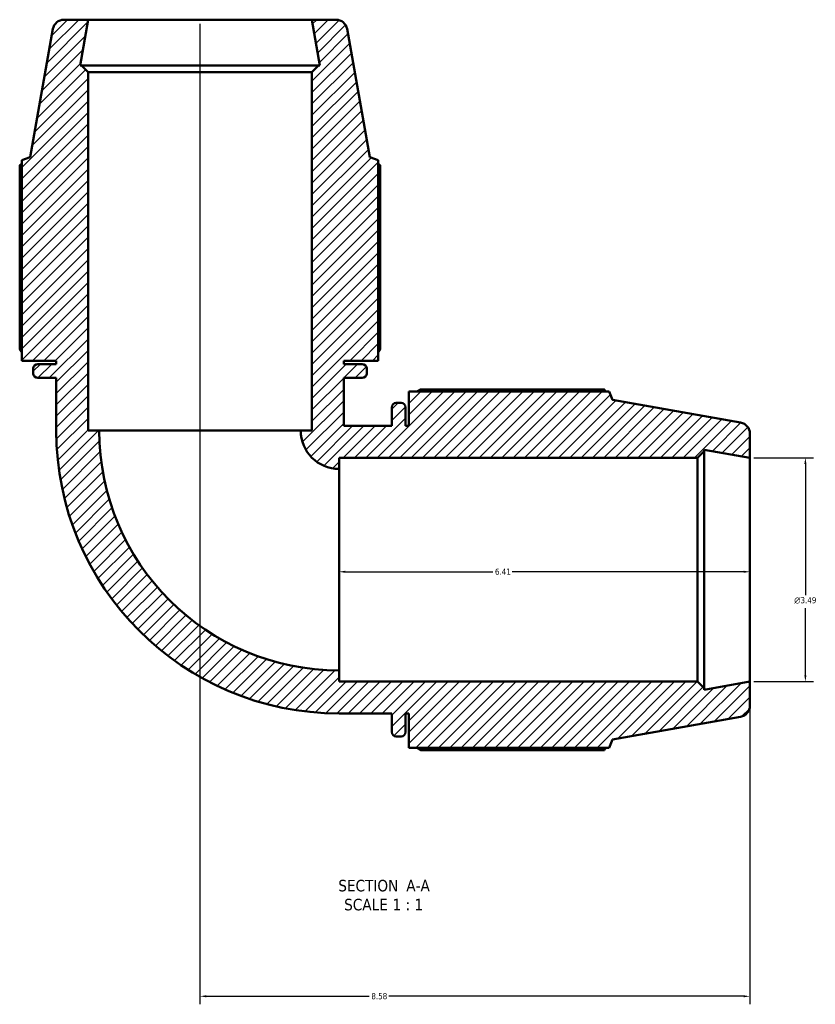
# Model space of a CAD drawing. Header units: inches. Extents: x -0.2 to 53.9, y -21.4 to 49.8.
# Tile 1 of 8: x 15.3 to 27.8, y -21.4 to -6. Entities that reach past the tile are written whole.
import ezdxf

# ---------------------------------------------------------------- set-up
doc = ezdxf.new("R2010")
doc.units = ezdxf.units.IN
doc.header["$MEASUREMENT"] = 0
for name, color, linetype, lineweight in [('Dimension (ANSI)', 7, 'Continuous', 25), ('Hatch (ANSI)', 7, 'Continuous', 18), ('Symbol (ANSI)', 7, 'Continuous', 25), ('Visible (ANSI)', 7, 'Continuous', 50)]:
    doc.layers.add(name, color=color, linetype=linetype, lineweight=lineweight)
doc.styles.add('Label Text (ANSI)', font='tahoma.ttf')
doc.styles.add('Note Text (ANSI)', font='tahoma.ttf')
doc.dimstyles.new('Default (ANSI)', dxfattribs={"dimtxt": 0.09448818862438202, "dimasz": 0.09842519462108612, "dimexe": 0.125, "dimexo": 0.0625, "dimgap": 0.03149606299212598, "dimtad": 0, "dimtih": 1, "dimtoh": 1, "dimrnd": 1e-08, "dimzin": 4, "dimdsep": 46, "dimtxsty": 'Note Text (ANSI)', "dimcen": 0.09, "dimdle": 0.3937007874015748, "dimclrd": 256, "dimclre": 256, "dimclrt": 5, "dimadec": 0, "dimazin": 1, "dimtfac": 1, "dimtofl": 0, "dimtmove": 0, "dimatfit": 3, "dimfxl": 1, "dimtolj": 1, "dimtzin": 4, "dimlwd": -1, "dimlwe": -1, "dimarcsym": 0})

# ---------------------------------------------------------------- blocks, each defined once
blk = doc.blocks.new('*D7')
at = {"layer": 'Defpoints', "color": 0, "transparency": 16777216}
for p in [(20.32074357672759, -14.59312831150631), (20.32074357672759, -14.62597680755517), (26.73074357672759, -14.59312831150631)]:
    blk.add_point(p, dxfattribs=at)
at = {"layer": 'Dimension (ANSI)', "transparency": 16777216}
for p, q in [((20.41916877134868, -14.62597680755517), (22.72112141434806, -14.62597680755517)), ((26.63231838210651, -14.62597680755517), (23.02036573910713, -14.62597680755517))]:
    blk.add_line(p, q, dxfattribs=at)
for points in [[(20.41916877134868, -14.60957260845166), (20.41916877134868, -14.64238100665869), (20.32074357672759, -14.62597680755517)], [(26.63231838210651, -14.60957260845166), (26.63231838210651, -14.64238100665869), (26.73074357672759, -14.62597680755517)]]:
    blk.add_solid(points, dxfattribs=at)
at = {"layer": 'Dimension (ANSI)', "color": 5, "transparency": 16777216, "insert": (22.75261747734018, -14.57686071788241), "char_height": 0.09448818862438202, "attachment_point": 1, "style": 'Note Text (ANSI)'}
blk.add_mtext('\\A1;6.41', dxfattribs=at)
blk = doc.blocks.new('*D8')
at = {"layer": 'Defpoints', "color": 0, "transparency": 16777216}
for p in [(18.1507435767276, -6.013128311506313), (26.73074357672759, -16.3391913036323), (18.1507435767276, -21.24864012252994)]:
    blk.add_point(p, dxfattribs=at)
at = {"layer": 'Dimension (ANSI)', "transparency": 16777216}
for p, q in [((18.1507435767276, -6.075628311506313), (18.1507435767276, -21.37364012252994)), ((26.73074357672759, -16.4016913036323), (26.73074357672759, -21.37364012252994)), ((18.24916877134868, -21.24864012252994), (20.7928533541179, -21.24864012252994)), ((26.63231838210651, -21.24864012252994), (21.0986337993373, -21.24864012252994))]:
    blk.add_line(p, q, dxfattribs=at)
for points in [[(18.24916877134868, -21.23223592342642), (18.24916877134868, -21.26504432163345), (18.1507435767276, -21.24864012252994)], [(26.63231838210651, -21.23223592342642), (26.63231838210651, -21.26504432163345), (26.73074357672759, -21.24864012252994)]]:
    blk.add_solid(points, dxfattribs=at)
at = {"layer": 'Dimension (ANSI)', "color": 5, "transparency": 16777216, "insert": (20.82434941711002, -21.19923847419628), "char_height": 0.09448818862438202, "attachment_point": 1, "style": 'Note Text (ANSI)'}
blk.add_mtext('\\A1;8.58', dxfattribs=at)
blk = doc.blocks.new('*D9')
at = {"layer": 'Defpoints', "color": 0, "transparency": 16777216}
for p in [(26.73074357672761, -12.84706531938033), (26.73074357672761, -16.3391913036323), (27.59688530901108, -16.3391913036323)]:
    blk.add_point(p, dxfattribs=at)
at = {"layer": 'Dimension (ANSI)', "transparency": 16777216}
for p, q in [((26.79324357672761, -12.84706531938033), (27.72188530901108, -12.84706531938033)), ((27.59688530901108, -12.94549051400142), (27.59688530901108, -14.99053993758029)), ((27.59688530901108, -16.24076610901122), (27.59688530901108, -15.19571668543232)), ((26.79324357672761, -16.3391913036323), (27.72188530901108, -16.3391913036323))]:
    blk.add_line(p, q, dxfattribs=at)
for points in [[(27.58048110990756, -12.94549051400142), (27.61328950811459, -12.94549051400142), (27.59688530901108, -12.84706531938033)], [(27.58048110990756, -16.24076610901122), (27.61328950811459, -16.24076610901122), (27.59688530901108, -16.3391913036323)]]:
    blk.add_solid(points, dxfattribs=at)
at = {"layer": 'Dimension (ANSI)', "color": 5, "transparency": 16777216, "insert": (27.42243936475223, -15.02203600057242), "char_height": 0.09448818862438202, "attachment_point": 1, "style": 'Note Text (ANSI)'}
blk.add_mtext('\\A1;{\\fAIGDT|b0|i0;\\H0.0945;\\ln}\\fTahoma|b0|i0;\\H0.0945;3.49', dxfattribs=at)

msp = doc.modelspace()

# ---------------------------------------------------------------- hatches: boundary and pattern name
at = {"layer": 'Hatch (ANSI)'}
h = msp.add_hatch(dxfattribs=at)
h.set_pattern_fill('ANSI31', color=256, scale=0.9999999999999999, style=0)
h.set_pattern_definition([(45, (0, 0), (-0.08838834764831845, 0.08838834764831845), [])])
edge = h.paths.add_edge_path()
edge.add_ellipse((26.556137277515, -16.71649811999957), major_axis=(0.1719536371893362, 0.03032006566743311), ratio=1, start_angle=270, end_angle=350.0000000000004)
edge.add_line((26.73074357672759, -16.71649811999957), (26.73074357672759, -16.3391913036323))
edge.add_line((26.73074357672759, -16.3391913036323), (26.01574357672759, -16.46526509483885))
edge.add_line((26.01574357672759, -16.46526509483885), (26.01574357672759, -16.44395508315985))
edge.add_line((26.01574357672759, -16.44395508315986), (25.91097979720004, -16.3391913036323))
edge.add_line((25.91097979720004, -16.3391913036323), (20.32074357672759, -16.3391913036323))
edge.add_line((20.32074357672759, -16.3391913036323), (20.32074357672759, -16.1645850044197))
edge.add_ellipse((20.32074357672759, -12.42312831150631), major_axis=(-3.741456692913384, 6.993530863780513e-16), ratio=1, start_angle=0, end_angle=90, ccw=False)
edge.add_line((16.57928688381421, -12.42312831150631), (16.40468058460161, -12.42312831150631))
edge.add_line((16.40468058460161, -12.42312831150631), (16.40468058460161, -6.832892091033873))
edge.add_line((16.40468058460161, -6.832892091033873), (16.29991680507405, -6.728128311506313))
edge.add_line((16.29991680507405, -6.728128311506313), (16.27860679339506, -6.728128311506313))
edge.add_line((16.27860679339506, -6.728128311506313), (16.40468058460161, -6.013128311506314))
edge.add_line((16.40468058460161, -6.013128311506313), (16.02737376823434, -6.013128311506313))
edge.add_ellipse((16.02737376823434, -6.187734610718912), major_axis=(-0.1746062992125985, -3.496765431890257e-16), ratio=1, start_angle=270.0000000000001, end_angle=349.9999999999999)
edge.add_line((15.855420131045, -6.157414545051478), (15.50264031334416, -8.158128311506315))
edge.add_line((15.50264031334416, -8.158128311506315), (15.37004357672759, -8.206389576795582))
edge.add_line((15.3700435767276, -8.20638957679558), (15.3700435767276, -11.33272831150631))
edge.add_line((15.3700435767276, -11.33272831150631), (15.9082435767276, -11.33272831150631))
edge.add_line((15.9082435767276, -11.33272831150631), (15.9082435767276, -11.38635331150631))
edge.add_line((15.9082435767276, -11.38635331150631), (15.61928609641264, -11.38635331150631))
edge.add_ellipse((15.61928609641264, -11.45619583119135), major_axis=(-0.06984251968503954, -3.496765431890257e-16), ratio=1, start_angle=269.9999999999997, end_angle=359.9999999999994)
edge.add_line((15.5494435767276, -11.45619583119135), (15.5494435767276, -11.53101079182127))
edge.add_ellipse((15.61928609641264, -11.53101079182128), major_axis=(6.993530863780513e-16, -0.06984251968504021), ratio=1, start_angle=270, end_angle=359.9999999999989)
edge.add_line((15.61928609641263, -11.60085331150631), (15.9082435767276, -11.60085331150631))
edge.add_line((15.9082435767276, -11.60085331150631), (15.9082435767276, -12.42312831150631))
edge.add_ellipse((20.32074357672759, -12.42312831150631), major_axis=(1.049029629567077e-15, -4.412499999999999), ratio=1, start_angle=270, end_angle=360)
edge.add_line((20.32074357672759, -16.83562831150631), (21.1430185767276, -16.83562831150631))
edge.add_line((21.14301857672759, -16.83562831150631), (21.14301857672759, -17.12458579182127))
edge.add_ellipse((21.21286109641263, -17.12458579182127), major_axis=(3.496765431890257e-16, -0.06984251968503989), ratio=1, start_angle=270.0000000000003, end_angle=359.9999999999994)
edge.add_line((21.21286109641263, -17.19442831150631), (21.28767605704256, -17.19442831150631))
edge.add_ellipse((21.28767605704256, -17.12458579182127), major_axis=(0.06984251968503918, -3.496765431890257e-16), ratio=1, start_angle=270, end_angle=360.0000000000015)
edge.add_line((21.3575185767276, -17.12458579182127), (21.3575185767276, -16.83562831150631))
edge.add_line((21.3575185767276, -16.83562831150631), (21.4111435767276, -16.83562831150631))
edge.add_line((21.41114357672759, -16.83562831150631), (21.41114357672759, -17.37382831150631))
edge.add_line((21.41114357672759, -17.37382831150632), (24.53748231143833, -17.37382831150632))
edge.add_line((24.53748231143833, -17.37382831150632), (24.58574357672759, -17.24123157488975))
edge.add_line((24.58574357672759, -17.24123157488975), (26.58645734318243, -16.88845175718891))
edge = h.paths.add_edge_path()
edge.add_ellipse((26.556137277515, -12.46975850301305), major_axis=(9.430357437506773e-41, 0.1746062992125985), ratio=1, start_angle=270, end_angle=350.0000000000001)
edge.add_line((26.58645734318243, -12.29780486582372), (24.58574357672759, -11.94502504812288))
edge.add_line((24.58574357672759, -11.94502504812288), (24.53748231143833, -11.81242831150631))
edge.add_line((24.53748231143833, -11.81242831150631), (21.41114357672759, -11.81242831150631))
edge.add_line((21.41114357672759, -11.81242831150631), (21.41114357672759, -12.35062831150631))
edge.add_line((21.41114357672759, -12.35062831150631), (21.35751857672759, -12.35062831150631))
edge.add_line((21.3575185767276, -12.35062831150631), (21.3575185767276, -12.06167083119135))
edge.add_ellipse((21.28767605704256, -12.06167083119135), major_axis=(3.496765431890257e-16, 0.06984251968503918), ratio=1, start_angle=270, end_angle=360.0000000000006)
edge.add_line((21.28767605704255, -11.99182831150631), (21.21286109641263, -11.99182831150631))
edge.add_ellipse((21.21286109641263, -12.06167083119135), major_axis=(-0.06984251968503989, -3.496765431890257e-16), ratio=1, start_angle=270, end_angle=359.9999999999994)
edge.add_line((21.14301857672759, -12.06167083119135), (21.14301857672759, -12.35062831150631))
edge.add_line((21.14301857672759, -12.35062831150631), (20.39324357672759, -12.35062831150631))
edge.add_line((20.3932435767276, -12.35062831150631), (20.3932435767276, -11.60085331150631))
edge.add_line((20.3932435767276, -11.60085331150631), (20.68220105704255, -11.60085331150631))
edge.add_ellipse((20.68220105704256, -11.53101079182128), major_axis=(0.06984251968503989, 3.496765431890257e-16), ratio=1, start_angle=270, end_angle=359.9999999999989)
edge.add_line((20.75204357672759, -11.53101079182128), (20.75204357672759, -11.45619583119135))
edge.add_ellipse((20.68220105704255, -11.45619583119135), major_axis=(-1.049029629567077e-15, 0.06984251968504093), ratio=1, start_angle=270, end_angle=359.999999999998)
edge.add_line((20.68220105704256, -11.38635331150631), (20.3932435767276, -11.38635331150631))
edge.add_line((20.3932435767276, -11.38635331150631), (20.3932435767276, -11.33272831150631))
edge.add_line((20.3932435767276, -11.33272831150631), (20.9314435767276, -11.33272831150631))
edge.add_line((20.9314435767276, -11.33272831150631), (20.9314435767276, -8.20638957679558))
edge.add_line((20.9314435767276, -8.20638957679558), (20.79884684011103, -8.158128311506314))
edge.add_line((20.79884684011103, -8.158128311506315), (20.44606702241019, -6.157414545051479))
edge.add_ellipse((20.27411338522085, -6.187734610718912), major_axis=(-0.03032006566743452, 0.1719536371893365), ratio=1, start_angle=270, end_angle=349.9999999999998)
edge.add_line((20.27411338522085, -6.013128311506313), (19.89680656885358, -6.013128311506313))
edge.add_line((19.89680656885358, -6.013128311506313), (20.02288036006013, -6.728128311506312))
edge.add_line((20.02288036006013, -6.728128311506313), (20.00157034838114, -6.728128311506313))
edge.add_line((20.00157034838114, -6.728128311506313), (19.89680656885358, -6.832892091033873))
edge.add_line((19.89680656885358, -6.832892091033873), (19.89680656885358, -12.42312831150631))
edge.add_line((19.89680656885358, -12.42312831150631), (19.72220026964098, -12.42312831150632))
edge.add_ellipse((20.32074357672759, -12.42312831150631), major_axis=(3.496765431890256e-16, -0.5985433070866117), ratio=1, start_angle=270, end_angle=359.9999999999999)
edge.add_line((20.32074357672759, -13.02167161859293), (20.32074357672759, -12.84706531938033))
edge.add_line((20.32074357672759, -12.84706531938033), (25.91097979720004, -12.84706531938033))
edge.add_line((25.91097979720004, -12.84706531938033), (26.01574357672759, -12.74230153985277))
edge.add_line((26.01574357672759, -12.74230153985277), (26.01574357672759, -12.72099152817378))
edge.add_line((26.01574357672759, -12.72099152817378), (26.73074357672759, -12.84706531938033))
edge.add_line((26.73074357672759, -12.84706531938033), (26.73074357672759, -12.46975850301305))

# ---------------------------------------------------------------- linework, layer by layer
at = {"layer": 'Visible (ANSI)'}
for p, q in [((16.40468058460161, -6.013128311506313), (16.02737376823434, -6.013128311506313)), ((16.27860679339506, -6.728128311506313), (16.40468058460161, -6.013128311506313)), ((19.89680656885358, -6.013128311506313), (16.40468058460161, -6.013128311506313)), ((20.27411338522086, -6.013128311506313), (19.89680656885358, -6.013128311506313)), ((19.89680656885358, -6.013128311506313), (20.02288036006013, -6.728128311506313)), ((15.855420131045, -6.157414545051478), (15.50264031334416, -8.158128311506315)), ((20.79884684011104, -8.158128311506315), (20.44606702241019, -6.157414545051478)), ((16.29991680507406, -6.728128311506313), (16.27860679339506, -6.728128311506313)), ((16.40468058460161, -6.832892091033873), (16.29991680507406, -6.728128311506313)), ((20.00157034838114, -6.728128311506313), (16.29991680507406, -6.728128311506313)), ((20.00157034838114, -6.728128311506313), (19.89680656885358, -6.832892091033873)), ((20.02288036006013, -6.728128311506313), (20.00157034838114, -6.728128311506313)), ((16.40468058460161, -12.42312831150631), (16.40468058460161, -6.832892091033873)), ((16.40468058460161, -6.832892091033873), (19.89680656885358, -6.832892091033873)), ((19.89680656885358, -6.832892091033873), (19.89680656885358, -12.42312831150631)), ((15.33736840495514, -8.282568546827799), (15.33736840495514, -11.15332831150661)), ((15.50264031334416, -8.158128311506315), (15.3700435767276, -8.20638957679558)), ((15.3700435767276, -8.20638957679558), (15.3700435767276, -11.33272831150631)), ((20.9314435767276, -8.20638957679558), (20.79884684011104, -8.158128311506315)), ((20.9314435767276, -11.33272831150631), (20.9314435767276, -8.20638957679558)), ((20.96411874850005, -11.15332831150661), (20.96411874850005, -8.282568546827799)), ((15.3700435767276, -11.33272831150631), (15.9082435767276, -11.33272831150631)), ((15.9082435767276, -11.33272831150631), (15.9082435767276, -11.38635331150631)), ((20.3932435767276, -11.38635331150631), (20.3932435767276, -11.33272831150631)), ((20.3932435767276, -11.33272831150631), (20.9314435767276, -11.33272831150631)), ((15.5494435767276, -11.45619583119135), (15.5494435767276, -11.53101079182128)), ((15.9082435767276, -11.38635331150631), (15.61928609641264, -11.38635331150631)), ((20.68220105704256, -11.38635331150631), (20.3932435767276, -11.38635331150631)), ((20.7520435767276, -11.53101079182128), (20.7520435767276, -11.45619583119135)), ((15.61928609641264, -11.60085331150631), (15.9082435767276, -11.60085331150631)), ((15.9082435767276, -11.60085331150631), (15.9082435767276, -12.42312831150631)), ((20.3932435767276, -12.35062831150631), (20.3932435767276, -11.60085331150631)), ((20.3932435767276, -11.60085331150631), (20.68220105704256, -11.60085331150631)), ((24.53748231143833, -11.81242831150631), (21.41114357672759, -11.81242831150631)), ((21.41114357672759, -11.81242831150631), (21.41114357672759, -12.35062831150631)), ((24.46130334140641, -11.77975313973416), (21.59054357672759, -11.77975313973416)), ((24.58574357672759, -11.94502504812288), (24.53748231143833, -11.81242831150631)), ((26.58645734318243, -12.29780486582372), (24.58574357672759, -11.94502504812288)), ((21.1430185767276, -12.06167083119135), (21.1430185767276, -12.35062831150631)), ((21.28767605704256, -11.99182831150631), (21.21286109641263, -11.99182831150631)), ((21.3575185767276, -12.35062831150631), (21.3575185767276, -12.06167083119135)), ((16.57928688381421, -12.42312831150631), (16.40468058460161, -12.42312831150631)), ((16.57928688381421, -12.42312831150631), (19.72220026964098, -12.42312831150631)), ((19.89680656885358, -12.42312831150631), (19.72220026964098, -12.42312831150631)), ((21.1430185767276, -12.35062831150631), (20.3932435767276, -12.35062831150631)), ((21.41114357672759, -12.35062831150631), (21.3575185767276, -12.35062831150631)), ((26.73074357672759, -12.84706531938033), (26.73074357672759, -12.46975850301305)), ((25.91097979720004, -12.84706531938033), (26.01574357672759, -12.74230153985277)), ((26.01574357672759, -12.74230153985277), (26.01574357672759, -12.72099152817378)), ((26.01574357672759, -12.72099152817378), (26.73074357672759, -12.84706531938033)), ((26.01574357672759, -16.44395508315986), (26.01574357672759, -12.74230153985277)), ((20.32074357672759, -13.02167161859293), (20.32074357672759, -12.84706531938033)), ((20.32074357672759, -12.84706531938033), (25.91097979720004, -12.84706531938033)), ((25.91097979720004, -12.84706531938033), (25.91097979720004, -16.3391913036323)), ((26.73074357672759, -16.3391913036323), (26.73074357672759, -12.84706531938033)), ((20.32074357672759, -13.02167161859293), (20.32074357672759, -16.1645850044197)), ((20.32074357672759, -16.3391913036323), (20.32074357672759, -16.1645850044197)), ((25.91097979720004, -16.3391913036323), (20.32074357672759, -16.3391913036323)), ((26.01574357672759, -16.44395508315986), (25.91097979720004, -16.3391913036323)), ((26.73074357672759, -16.3391913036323), (26.01574357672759, -16.46526509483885)), ((26.73074357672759, -16.71649811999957), (26.73074357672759, -16.3391913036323)), ((26.01574357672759, -16.46526509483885), (26.01574357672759, -16.44395508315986)), ((20.32074357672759, -16.83562831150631), (21.1430185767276, -16.83562831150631)), ((21.1430185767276, -16.83562831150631), (21.1430185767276, -17.12458579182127)), ((21.3575185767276, -17.12458579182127), (21.3575185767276, -16.83562831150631)), ((21.3575185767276, -16.83562831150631), (21.41114357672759, -16.83562831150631)), ((21.41114357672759, -16.83562831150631), (21.41114357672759, -17.37382831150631)), ((24.58574357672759, -17.24123157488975), (26.58645734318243, -16.88845175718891)), ((21.21286109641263, -17.19442831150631), (21.28767605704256, -17.19442831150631)), ((24.53748231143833, -17.37382831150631), (24.58574357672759, -17.24123157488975)), ((21.41114357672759, -17.37382831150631), (24.53748231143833, -17.37382831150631)), ((21.59054357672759, -17.40650348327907), (24.46130334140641, -17.40650348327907))]:
    msp.add_line(p, q, dxfattribs=at)
for centre, radius, start, end in [((16.02737376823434, -6.187734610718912), 0.1746062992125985, 90, 169.9999999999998), ((20.27411338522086, -6.187734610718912), 0.1746062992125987, 9.999999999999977, 90), ((15.61928609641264, -11.45619583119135), 0.06984251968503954, 90, 180), ((20.68220105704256, -11.45619583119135), 0.06984251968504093, 0, 89.9999999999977), ((15.61928609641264, -11.53101079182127), 0.06984251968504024, 180, 270), ((20.68220105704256, -11.53101079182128), 0.06984251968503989, 270, 0), ((21.21286109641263, -12.06167083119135), 0.06984251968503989, 90, 180), ((21.28767605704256, -12.06167083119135), 0.06984251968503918, 0, 90), ((20.32074357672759, -12.42312831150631), 4.412499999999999, 180, 269.9999999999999), ((20.32074357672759, -12.42312831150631), 3.741456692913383, 180, 270), ((20.32074357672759, -12.42312831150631), 0.5985433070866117, 180, 270), ((26.556137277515, -12.46975850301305), 0.1746062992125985, 0, 80.00000000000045), ((26.556137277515, -16.71649811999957), 0.1746062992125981, 279.9999999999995, 0), ((21.21286109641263, -17.12458579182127), 0.06984251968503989, 180, 269.9999999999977), ((21.28767605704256, -17.12458579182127), 0.06984251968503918, 270, 0)]:
    msp.add_arc(centre, radius, start, end, dxfattribs=at)
for points, weights in [([(15.3700435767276, -8.263601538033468), (15.35384961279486, -8.272925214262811), (15.33736840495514, -8.282568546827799)], [1.000934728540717, 1.000541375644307, 1]), ([(20.96411874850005, -8.282568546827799), (20.94763754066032, -8.27292521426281), (20.9314435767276, -8.263601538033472)], [1, 1.000541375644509, 1.000934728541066]), ([(15.3700435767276, -11.20543973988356), (15.35384961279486, -11.17982314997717), (15.33736840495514, -11.15332831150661)], [1.012854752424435, 1.015163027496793, 1.017325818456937]), ([(20.96411874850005, -11.15332831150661), (20.94763754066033, -11.17982314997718), (20.9314435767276, -11.20543973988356)], [1.017325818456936, 1.015163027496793, 1.012854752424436]), ([(21.53843214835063, -11.81242831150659), (21.56404873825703, -11.79623434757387), (21.59054357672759, -11.77975313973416)], [1.01285475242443, 1.015163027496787, 1.01732581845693]), ([(24.48027035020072, -11.81242831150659), (24.47094667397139, -11.79623434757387), (24.46130334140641, -11.77975313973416)], [1.000934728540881, 1.000541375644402, 1]), ([(21.59054357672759, -17.40650348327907), (21.56404873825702, -17.39002227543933), (21.53843214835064, -17.3738283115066)], [1.017325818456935, 1.015163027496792, 1.012854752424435]), ([(24.46130334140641, -17.40650348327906), (24.47094667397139, -17.39002227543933), (24.48027035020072, -17.3738283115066)], [1, 1.000541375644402, 1.000934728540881])]:
    msp.add_rational_spline(points, weights, degree=2, dxfattribs=at)

# ---------------------------------------------------------------- texts
at = {"layer": 'Symbol (ANSI)', "char_height": 0.1799999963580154, "attachment_point": 7, "style": 'Label Text (ANSI)'}
for s, insert in [('SECTION', (20.30868536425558, -19.61551092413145)), (' A-A', (21.30215970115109, -19.61171837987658)), ('SCALE', (20.39999813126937, -19.91129270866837)), (' 1 : 1', (21.08773508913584, -19.90808363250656))]:
    msp.add_mtext(s, dxfattribs=dict(at, insert=insert))

# ---------------------------------------------------------------- dimensions: what is measured, and where the dimension line sits
at = {"layer": 'Dimension (ANSI)'}
for base, p1, p2, override, picture, middle in [((18.1507435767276, -21.24864012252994), (26.73074357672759, -16.3391913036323), (18.1507435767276, -6.013128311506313), {"dimgap": 0.03149606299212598, "dimtih": 0, "dimtoh": 0, "dimdec": 2, "dimtol": 0, "dimlim": 0, "dimtp": 0, "dimtm": -0, "dimtdec": 2, "dimatfit": 1}, '*D8', (20.9457435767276, -21.24864012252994)), ((20.32074357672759, -14.62597680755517), (26.73074357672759, -14.59312831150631), (20.32074357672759, -14.59312831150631), {"dimgap": 0.03149606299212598, "dimtih": 0, "dimtoh": 0, "dimdec": 2, "dimse1": 1, "dimse2": 1, "dimtol": 0, "dimlim": 0, "dimtp": 0, "dimtm": -0, "dimtdec": 2, "dimatfit": 1}, '*D7', (22.87074357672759, -14.62597680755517))]:
    dim = msp.add_linear_dim(base=base, p1=p1, p2=p2, angle=180, dimstyle='Default (ANSI)', override=override, dxfattribs=at)
    dim.commit()
    dim.dimension.update_dxf_attribs({"geometry": picture, "text_midpoint": middle, "dimtype": 160})
dim = msp.add_linear_dim(base=(27.59688530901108, -16.3391913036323), p1=(26.73074357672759, -12.84706531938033), p2=(26.73074357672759, -16.3391913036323), angle=90, text='{\\fAIGDT|b0|i0;\\H0.0945;\\ln}\\fTahoma|b0|i0;\\H0.0945;<>', dimstyle='Default (ANSI)', override={"dimgap": 0.03149606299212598, "dimdec": 2, "dimtol": 0, "dimlim": 0, "dimtp": 0, "dimtm": -0, "dimtdec": 2, "dimatfit": 1}, dxfattribs=at)
dim.commit()
dim.dimension.update_dxf_attribs({"geometry": '*D9', "text_midpoint": (27.59688530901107, -15.09312831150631), "dimtype": 160})

doc.saveas('drawing.dxf')
